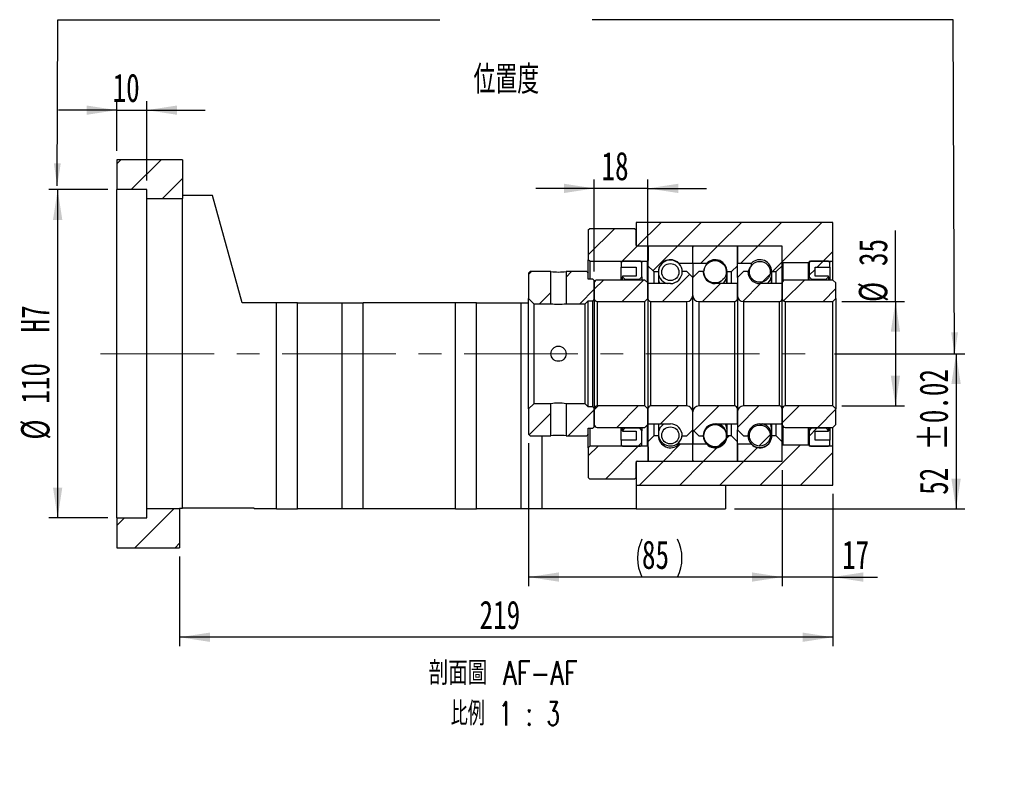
# Paper-space layout 'MBCK35-G' of a CAD drawing. Header units: millimetres. Extents: x 29 to 285, y 7 to 205.
# Tile 4 of 5: x 175 to 285, y 7 to 90. Entities that reach past the tile are written whole.
import ezdxf

# ---------------------------------------------------------------- set-up
doc = ezdxf.new("R2010")
doc.units = ezdxf.units.MM
doc.linetypes.add('CENTERX2', pattern=[20.32, 12.7, -2.54, 2.54, -2.54])
doc.layers.add('圖層0', color=7, linetype='Continuous')
doc.styles.add('SLDTEXTSTYLE0', font='TXT', dxfattribs={"width": 0.7})
doc.styles.add('SLDTEXTSTYLE3', font='TXT', dxfattribs={"width": 0.7, "bigfont": 'bigfont'})
doc.styles.add('SLDTEXTSTYLE4', font='TXT', dxfattribs={"width": 0.75, "bigfont": 'bigfont'})
doc.styles.add('SLDTEXTSTYLE5', font='TXT', dxfattribs={"width": 0.65625, "bigfont": 'bigfont'})
doc.dimstyles.new('SLDDIMSTYLE3', dxfattribs={"dimtxt": 3.389974, "dimasz": 2.5, "dimexe": 0, "dimexo": 0.0625, "dimgap": 0.847493, "dimtad": 1, "dimlfac": 3, "dimrnd": 1e-09, "dimzin": 12, "dimdsep": 46, "dimtxsty": 'SLDTEXTSTYLE0', "dimsah": 1, "dimcen": 0.09, "dimadec": 0, "dimazin": 3, "dimtfac": 1, "dimtofl": 0, "dimtmove": 0, "dimatfit": 3, "dimfxl": 0, "dimfrac": 2, "dimtolj": 1, "dimtzin": 12, "dimarcsym": 0})
doc.dimstyles.new('SLDDIMSTYLE5', dxfattribs={"dimtxt": 3.389974, "dimasz": 2.5, "dimexe": 0, "dimexo": 0.0625, "dimgap": 0.847493, "dimtad": 1, "dimlfac": 3, "dimrnd": 1e-09, "dimzin": 12, "dimdsep": 46, "dimtxsty": 'SLDTEXTSTYLE0', "dimsah": 1, "dimcen": 0.09, "dimadec": 0, "dimazin": 3, "dimtol": 1, "dimtp": 0.02, "dimtm": 0.02, "dimtfac": 1, "dimtofl": 0, "dimtmove": 0, "dimatfit": 3, "dimfxl": 0, "dimfrac": 2, "dimtolj": 1, "dimarcsym": 0})
doc.dimstyles.new('SLDDIMSTYLE6', dxfattribs={"dimtxt": 3.389974, "dimasz": 2.5, "dimexe": 0, "dimexo": 0.0625, "dimgap": 0.847493, "dimtad": 1, "dimlfac": 3, "dimrnd": 1e-09, "dimzin": 12, "dimdsep": 46, "dimtxsty": 'SLDTEXTSTYLE0', "dimsah": 1, "dimcen": 0.09, "dimadec": 0, "dimazin": 3, "dimtfac": 1, "dimtmove": 0, "dimatfit": 0, "dimfxl": 0, "dimfrac": 2, "dimtolj": 1, "dimtzin": 12, "dimarcsym": 0})

# ---------------------------------------------------------------- blocks, each defined once
blk = doc.blocks.new('_D_32')
at = {"layer": '圖層0', "color": 7}
for p, q in [((273.28, 58.65), (273.28, 66.59)), ((267.29, 58.65), (274.28, 58.65)), ((273.28, 58.65), (273.28, 46.98)), ((267.29, 46.98), (274.28, 46.98))]:
    blk.add_line(p, q, dxfattribs=at)
for points in [[(273.28, 58.65), (272.76, 55.26), (273.8, 55.26)], [(273.28, 46.98), (273.8, 50.37), (272.76, 50.37)]]:
    blk.add_solid(points, dxfattribs=at)
at = {"layer": '圖層0', "color": 7, "char_height": 3.175, "attachment_point": 1, "rotation": 90, "style": 'SLDTEXTSTYLE0'}
for s, insert in [('35', (269.19, 62.61)), ('%%c', (269.19, 58.59))]:
    blk.add_mtext(s, dxfattribs=dict(at, insert=insert))
blk = doc.blocks.new('_D_33')
at = {"layer": '圖層0', "color": 7}
for p, q in [((266.46, 52.82), (281.05, 52.82)), ((280.05, 52.82), (280.05, 35.48)), ((255.29, 35.48), (281.05, 35.48))]:
    blk.add_line(p, q, dxfattribs=at)
for points in [[(280.05, 52.82), (279.53, 49.43), (280.58, 49.43)], [(280.05, 35.48), (280.58, 38.87), (279.53, 38.87)]]:
    blk.add_solid(points, dxfattribs=at)
at = {"layer": '圖層0', "color": 7, "char_height": 3.175, "attachment_point": 1, "rotation": 90, "style": 'SLDTEXTSTYLE0'}
for s, insert in [('±0.02', (275.96, 42.03)), ('52', (275.96, 37.06))]:
    blk.add_mtext(s, dxfattribs=dict(at, insert=insert))
blk = doc.blocks.new('_D_34')
at = {"layer": '圖層0', "color": 7}
for p, q in [((260.63, 39.82), (260.63, 26.87)), ((266.29, 37.15), (266.29, 26.87)), ((260.63, 27.87), (254.11, 27.87)), ((266.29, 27.87), (260.63, 27.87)), ((266.29, 27.87), (271.29, 27.87))]:
    blk.add_line(p, q, dxfattribs=at)
for points in [[(260.63, 27.87), (257.24, 28.39), (257.24, 27.35)], [(266.29, 27.87), (269.68, 27.35), (269.68, 28.39)]]:
    blk.add_solid(points, dxfattribs=at)
at = {"layer": '圖層0', "color": 7, "insert": (267.32, 31.96), "char_height": 3.175, "attachment_point": 1, "style": 'SLDTEXTSTYLE0'}
blk.add_mtext('17', dxfattribs=at)
blk = doc.blocks.new('_D_35')
at = {"layer": '圖層0', "color": 7}
for p, q in [((232.29, 42.82), (232.29, 26.87)), ((260.63, 39.82), (260.63, 26.87)), ((260.63, 27.87), (232.29, 27.87))]:
    blk.add_line(p, q, dxfattribs=at)
for centre, start, end in [((249.19, 29.98), 153.4349, 206.5651), ((244.7, 29.98), 333.4349, 26.5651)]:
    blk.add_arc(centre, 4.73, start, end, dxfattribs=at)
for points in [[(232.29, 27.87), (235.68, 27.35), (235.68, 28.39)], [(260.63, 27.87), (257.24, 28.39), (257.24, 27.35)]]:
    blk.add_solid(points, dxfattribs=at)
at = {"layer": '圖層0', "color": 7, "insert": (244.96, 31.96), "char_height": 3.175, "attachment_point": 1, "style": 'SLDTEXTSTYLE0'}
blk.add_mtext('85', dxfattribs=at)
blk = doc.blocks.new('_D_36')
at = {"layer": '圖層0', "color": 7}
for p, q in [((266.29, 37.15), (266.29, 20.15)), ((193.29, 30.15), (193.29, 20.15)), ((266.29, 21.15), (193.29, 21.15))]:
    blk.add_line(p, q, dxfattribs=at)
for points in [[(193.29, 21.15), (196.68, 20.63), (196.68, 21.67)], [(266.29, 21.15), (262.9, 21.67), (262.9, 20.63)]]:
    blk.add_solid(points, dxfattribs=at)
at = {"layer": '圖層0', "color": 7, "insert": (226.81, 25.24), "char_height": 3.175, "attachment_point": 1, "style": 'SLDTEXTSTYLE0'}
blk.add_mtext('219', dxfattribs=at)
blk = doc.blocks.new('_D_37')
at = {"layer": '圖層0', "color": 7}
for p, q in [((186.29, 75.48), (186.29, 81.02)), ((189.63, 72.15), (189.63, 81.02)), ((186.29, 80.02), (179.77, 80.02)), ((186.29, 80.02), (189.63, 80.02)), ((189.63, 80.02), (196.15, 80.02))]:
    blk.add_line(p, q, dxfattribs=at)
for points in [[(186.29, 80.02), (182.9, 80.54), (182.9, 79.5)], [(189.63, 80.02), (193.02, 79.5), (193.02, 80.54)]]:
    blk.add_solid(points, dxfattribs=at)
at = {"layer": '圖層0', "color": 7, "insert": (185.81, 84.11), "char_height": 3.175, "attachment_point": 1, "style": 'SLDTEXTSTYLE0'}
blk.add_mtext('10', dxfattribs=at)
blk = doc.blocks.new('_D_38')
at = {"layer": '圖層0', "color": 7}
for p, q in [((185.29, 71.15), (178.67, 71.15)), ((179.67, 71.15), (179.67, 34.48)), ((185.29, 34.48), (178.67, 34.48))]:
    blk.add_line(p, q, dxfattribs=at)
for points in [[(179.67, 71.15), (179.15, 67.76), (180.19, 67.76)], [(179.67, 34.48), (180.19, 37.87), (179.15, 37.87)]]:
    blk.add_solid(points, dxfattribs=at)
at = {"layer": '圖層0', "color": 7, "char_height": 3.175, "attachment_point": 1, "rotation": 90, "style": 'SLDTEXTSTYLE0'}
for s, insert in [('H7', (175.58, 55.19)), ('110', (175.58, 47.24)), ('%%c', (175.58, 43.22))]:
    blk.add_mtext(s, dxfattribs=dict(at, insert=insert))
blk = doc.blocks.new('_D_39')
at = {"layer": '圖層0', "color": 7}
for p, q in [((239.63, 61.98), (239.63, 72.28)), ((245.63, 61.72), (245.63, 72.28)), ((239.63, 71.28), (233.11, 71.28)), ((245.63, 71.28), (239.63, 71.28)), ((245.63, 71.28), (252.15, 71.28))]:
    blk.add_line(p, q, dxfattribs=at)
for points in [[(239.63, 71.28), (236.24, 71.8), (236.24, 70.76)], [(245.63, 71.28), (249.02, 70.76), (249.02, 71.8)]]:
    blk.add_solid(points, dxfattribs=at)
at = {"layer": '圖層0', "color": 7, "insert": (240.44, 75.37), "char_height": 3.175, "attachment_point": 1, "style": 'SLDTEXTSTYLE0'}
blk.add_mtext('18', dxfattribs=at)
blk = doc.blocks.new('SW_NOTE_9')
at = {"layer": '圖層0', "color": 0, "char_height": 2.6458, "attachment_point": 2}
for s, insert, style in [('\\M+19655\\M+196CA\\M+19AA4 AF-AF', (10.34, 3.41), 'SLDTEXTSTYLE4'), ('\\M+194E4\\M+197E1 1 : 3', (10.57, -1.12), 'SLDTEXTSTYLE5')]:
    blk.add_mtext(s, dxfattribs=dict(at, insert=insert, style=style))

psp = doc.layouts.new('MBCK35-G')

# ---------------------------------------------------------------- hatches: boundary and pattern name
at = {"linetype": 'Continuous', "lineweight": 18}
h = psp.add_hatch(dxfattribs=at)
h.set_pattern_fill('ANSI31', style=0)
h.paths.add_polyline_path([(234.7775, 58.3987), (234.7775, 61.9821), (232.4608, 61.9821), (232.2942, 61.8154), (232.2942, 58.9654), (232.8608, 58.3987)], flags=0)
h = psp.add_hatch(dxfattribs=at)
h.set_pattern_fill('ANSI31', style=0)
h.paths.add_polyline_path([(239.4608, 61.1487), (238.9608, 61.1487), (238.9608, 61.8154), (238.7942, 61.9821), (236.4775, 61.9821), (236.4775, 58.3987), (238.6275, 58.3987), (238.9608, 58.7321), (239.4608, 58.7321), (239.6275, 58.8987), (239.6275, 60.982)], flags=0)
h = psp.add_hatch(dxfattribs=at)
h.set_pattern_fill('ANSI31', style=0)
h.paths.add_polyline_path([(232.2942, 43.8154), (232.4608, 43.6487), (234.7775, 43.6487), (234.7775, 47.2321), (232.8608, 47.2321), (232.2942, 46.6654)], flags=0)
h = psp.add_hatch(dxfattribs=at)
h.set_pattern_fill('ANSI31', style=0)
h.paths.add_polyline_path([(238.9608, 43.8154), (238.9608, 44.4821), (239.4608, 44.4821), (239.6275, 44.6487), (239.6275, 46.7321), (239.4608, 46.8987), (238.9608, 46.8987), (238.6275, 47.2321), (236.4775, 47.2321), (236.4775, 43.6487), (238.7942, 43.6487)], flags=0)
at = {"layer": '圖層0', "linetype": 'Continuous', "lineweight": 18}
h = psp.add_hatch(dxfattribs=at)
h.set_pattern_fill('ANSI31', color=256, style=0)
h.paths.add_polyline_path([(193.6275, 70.1487), (193.6275, 74.482), (186.2942, 74.482), (186.2942, 71.1487), (189.6275, 71.1487), (189.6275, 70.1487)], flags=0)
h = psp.add_hatch(dxfattribs=at)
h.set_pattern_fill('ANSI31', color=256, style=0)
h.paths.add_polyline_path([(266.2942, 63.1487), (266.2942, 67.4821), (244.2942, 67.4821), (244.2942, 64.8154), (260.6275, 64.8154), (260.6275, 63.0487), (260.6942, 62.9821), (263.5608, 62.9821), (263.6275, 63.0487), (263.6275, 63.1487)], flags=0)
h = psp.add_hatch(dxfattribs=at)
h.set_pattern_fill('ANSI31', color=256, style=0)
edge = h.paths.add_edge_path(flags=0)
edge.add_line((239.1275, 66.8154), (238.9608, 66.6487))
edge.add_line((238.9608, 66.6487), (238.9608, 63.3154))
edge.add_line((238.9608, 63.3154), (239.1275, 63.1487))
edge.add_line((239.1275, 63.1487), (245.5775, 63.1487))
edge.add_line((245.5775, 63.1487), (245.6775, 63.2487))
edge.add_line((245.6775, 63.2487), (245.6775, 64.7154))
edge.add_line((245.6775, 64.7154), (245.5775, 64.8154))
edge.add_line((245.5775, 64.8154), (244.4275, 64.8154))
edge.add_arc((244.4275, 64.9487), 0.1333, 180, 270, ccw=False)
edge.add_line((244.2942, 64.9487), (244.2942, 66.6487))
edge.add_line((244.2942, 66.6487), (244.1275, 66.8154))
edge.add_line((244.1275, 66.8154), (239.1275, 66.8154))
h = psp.add_hatch(dxfattribs=at)
h.set_pattern_fill('ANSI31', color=256, style=0)
edge = h.paths.add_edge_path(flags=0)
edge.add_line((250.5275, 64.8154), (245.7275, 64.8154))
edge.add_arc((245.7275, 64.7154), 0.1, 90, 180)
edge.add_line((245.6275, 64.7154), (245.6275, 62.6487))
edge.add_line((245.6275, 62.6487), (246.2942, 61.9821))
edge.add_line((246.2942, 61.9821), (246.7942, 61.9821))
edge.add_arc((248.1275, 61.9821), 1.3333, 45.438688, 180, ccw=False)
edge.add_line((249.0631, 62.9321), (250.6275, 62.9321))
edge.add_line((250.6275, 62.9321), (250.6275, 64.7154))
edge.add_arc((250.5275, 64.7154), 0.1, 0, 90)
h = psp.add_hatch(dxfattribs=at)
h.set_pattern_fill('ANSI31', color=256, style=0)
edge = h.paths.add_edge_path(flags=0)
edge.add_line((255.6275, 62.6487), (255.6275, 64.7154))
edge.add_arc((255.5275, 64.7154), 0.1, 0, 90)
edge.add_line((255.5275, 64.8154), (250.7275, 64.8154))
edge.add_arc((250.7275, 64.7154), 0.1, 90, 180)
edge.add_line((250.6275, 64.7154), (250.6275, 62.9321))
edge.add_line((250.6275, 62.9321), (252.1919, 62.9321))
edge.add_arc((253.1275, 61.9821), 1.3333, 0, 134.561312, ccw=False)
edge.add_line((254.4608, 61.9821), (254.9608, 61.9821))
edge.add_line((254.9608, 61.9821), (255.6275, 62.6487))
h = psp.add_hatch(dxfattribs=at)
h.set_pattern_fill('ANSI31', color=256, style=0)
edge = h.paths.add_edge_path(flags=0)
edge.add_line((260.6275, 62.6487), (260.6275, 64.7154))
edge.add_arc((260.5275, 64.7154), 0.1, 0, 90)
edge.add_line((260.5275, 64.8154), (255.7275, 64.8154))
edge.add_arc((255.7275, 64.7154), 0.1, 90, 180)
edge.add_line((255.6275, 64.7154), (255.6275, 62.9321))
edge.add_line((255.6275, 62.9321), (257.1919, 62.9321))
edge.add_arc((258.1275, 61.9821), 1.3333, 0, 134.561312, ccw=False)
edge.add_line((259.4608, 61.9821), (259.9608, 61.9821))
edge.add_line((259.9608, 61.9821), (260.6275, 62.6487))
h = psp.add_hatch(dxfattribs=at)
h.set_pattern_fill('ANSI31', color=256, style=0)
h.paths.add_polyline_path([(244.2942, 62.482), (244.2942, 61.4821), (242.7942, 61.4821), (242.7942, 61.4154), (243.0608, 61.1487), (244.6942, 61.1487), (244.9608, 61.4154), (244.9608, 62.9821), (244.7942, 63.1487), (242.7942, 63.1487), (242.6275, 62.9821), (242.6275, 62.482)], flags=0)
h = psp.add_hatch(dxfattribs=at)
h.set_pattern_fill('ANSI31', color=256, style=0)
edge = h.paths.add_edge_path(flags=0)
edge.add_arc((248.1275, 61.9345), 0.953, 0, 360)
h = psp.add_hatch(dxfattribs=at)
h.set_pattern_fill('ANSI31', color=256, style=0)
edge = h.paths.add_edge_path(flags=0)
edge.add_arc((253.1275, 61.9701), 1.2482, 0, 360)
h = psp.add_hatch(dxfattribs=at)
h.set_pattern_fill('ANSI31', color=256, style=0)
edge = h.paths.add_edge_path(flags=0)
edge.add_arc((258.1275, 61.9597), 1.1697, 0, 360)
h = psp.add_hatch(dxfattribs=at)
h.set_pattern_fill('ANSI31', color=256, style=0)
h.paths.add_polyline_path([(265.7942, 61.4154), (265.7942, 61.4821), (264.2942, 61.4821), (264.2942, 62.482), (265.9608, 62.482), (265.9608, 62.9821), (265.7942, 63.1487), (263.7942, 63.1487), (263.6275, 62.9821), (263.6275, 61.4154), (263.8942, 61.1487), (265.5275, 61.1487)], flags=0)
h = psp.add_hatch(dxfattribs=at)
h.set_pattern_fill('ANSI31', color=256, style=0)
edge = h.paths.add_edge_path(flags=0)
edge.add_line((250.6275, 59.3154), (250.6275, 61.3154))
edge.add_line((250.6275, 61.3154), (249.9608, 61.9821))
edge.add_line((249.9608, 61.9821), (249.4608, 61.9821))
edge.add_arc((248.1275, 61.9821), 1.3333, 270, 360, ccw=False)
edge.add_line((248.1275, 60.6487), (245.6275, 60.6487))
edge.add_line((245.6275, 60.6487), (245.6275, 58.9821))
edge.add_arc((245.9608, 58.9821), 0.3333, 180, 270)
edge.add_line((245.9608, 58.6487), (249.9608, 58.6487))
edge.add_arc((249.9608, 59.3154), 0.6667, 270, 360)
h = psp.add_hatch(dxfattribs=at)
h.set_pattern_fill('ANSI31', color=256, style=0)
edge = h.paths.add_edge_path(flags=0)
edge.add_line((251.7942, 61.9821), (251.2942, 61.9821))
edge.add_line((251.2942, 61.9821), (250.6275, 61.3154))
edge.add_line((250.6275, 61.3154), (250.6275, 59.3154))
edge.add_arc((251.2942, 59.3154), 0.6667, 180, 270)
edge.add_line((251.2942, 58.6487), (255.2942, 58.6487))
edge.add_arc((255.2942, 58.9821), 0.3333, 270, 360)
edge.add_line((255.6275, 58.9821), (255.6275, 60.6487))
edge.add_line((255.6275, 60.6487), (253.1275, 60.6487))
edge.add_arc((253.1275, 61.9821), 1.3333, 180, 270, ccw=False)
h = psp.add_hatch(dxfattribs=at)
h.set_pattern_fill('ANSI31', color=256, style=0)
edge = h.paths.add_edge_path(flags=0)
edge.add_line((256.7942, 61.9821), (256.2942, 61.9821))
edge.add_line((256.2942, 61.9821), (255.6275, 61.3154))
edge.add_line((255.6275, 61.3154), (255.6275, 59.3154))
edge.add_arc((256.2942, 59.3154), 0.6667, 180, 270)
edge.add_line((256.2942, 58.6487), (260.2942, 58.6487))
edge.add_arc((260.2942, 58.9821), 0.3333, 270, 360)
edge.add_line((260.6275, 58.9821), (260.6275, 60.6487))
edge.add_line((260.6275, 60.6487), (258.1275, 60.6487))
edge.add_arc((258.1275, 61.9821), 1.3333, 180, 270, ccw=False)
h = psp.add_hatch(dxfattribs=at)
h.set_pattern_fill('ANSI31', color=256, style=0)
edge = h.paths.add_edge_path(flags=0)
edge.add_line((245.2942, 58.6487), (245.6275, 58.9821))
edge.add_line((245.6275, 58.9821), (245.6275, 60.7154))
edge.add_line((245.6275, 60.7154), (245.2942, 61.0487))
edge.add_line((245.2942, 61.0487), (239.9608, 61.0487))
edge.add_arc((239.9608, 60.7154), 0.3333, 90, 180)
edge.add_line((239.6275, 60.7154), (239.6275, 58.9821))
edge.add_arc((239.9608, 58.9821), 0.3333, 180, 270)
edge.add_line((239.9608, 58.6487), (245.2942, 58.6487))
h = psp.add_hatch(dxfattribs=at)
h.set_pattern_fill('ANSI31', color=256, style=0)
edge = h.paths.add_edge_path(flags=0)
edge.add_line((266.2942, 58.6487), (266.6275, 58.9821))
edge.add_line((266.6275, 58.9821), (266.6275, 60.7154))
edge.add_line((266.6275, 60.7154), (266.2942, 61.0487))
edge.add_line((266.2942, 61.0487), (260.9608, 61.0487))
edge.add_arc((260.9608, 60.7154), 0.3333, 90, 180)
edge.add_line((260.6275, 60.7154), (260.6275, 58.9821))
edge.add_arc((260.9608, 58.9821), 0.3333, 180, 270)
edge.add_line((260.9608, 58.6487), (266.2942, 58.6487))
h = psp.add_hatch(dxfattribs=at)
h.set_pattern_fill('ANSI31', color=256, style=0)
edge = h.paths.add_edge_path(flags=0)
edge.add_line((245.6275, 46.6487), (245.2942, 46.9821))
edge.add_line((245.2942, 46.9821), (239.9608, 46.9821))
edge.add_arc((239.9608, 46.6487), 0.3333, 90, 180)
edge.add_line((239.6275, 46.6487), (239.6275, 44.9154))
edge.add_arc((239.9608, 44.9154), 0.3333, 180, 270)
edge.add_line((239.9608, 44.5821), (245.2942, 44.5821))
edge.add_line((245.2942, 44.5821), (245.6275, 44.9154))
edge.add_line((245.6275, 44.9154), (245.6275, 46.6487))
h = psp.add_hatch(dxfattribs=at)
h.set_pattern_fill('ANSI31', color=256, style=0)
edge = h.paths.add_edge_path(flags=0)
edge.add_line((249.4608, 43.6487), (249.9608, 43.6487))
edge.add_line((249.9608, 43.6487), (250.6275, 44.3154))
edge.add_line((250.6275, 44.3154), (250.6275, 46.3154))
edge.add_arc((249.9608, 46.3154), 0.6667, 0, 90)
edge.add_line((249.9608, 46.9821), (245.9608, 46.9821))
edge.add_arc((245.9608, 46.6487), 0.3333, 90, 180)
edge.add_line((245.6275, 46.6487), (245.6275, 44.9821))
edge.add_line((245.6275, 44.9821), (248.1275, 44.9821))
edge.add_arc((248.1275, 43.6487), 1.3333, 0, 90, ccw=False)
h = psp.add_hatch(dxfattribs=at)
h.set_pattern_fill('ANSI31', color=256, style=0)
edge = h.paths.add_edge_path(flags=0)
edge.add_line((250.6275, 46.3154), (250.6275, 44.3154))
edge.add_line((250.6275, 44.3154), (251.2942, 43.6487))
edge.add_line((251.2942, 43.6487), (251.7942, 43.6487))
edge.add_arc((253.1275, 43.6487), 1.3333, 90, 180, ccw=False)
edge.add_line((253.1275, 44.9821), (255.6275, 44.9821))
edge.add_line((255.6275, 44.9821), (255.6275, 46.6487))
edge.add_arc((255.2942, 46.6487), 0.3333, 0, 90)
edge.add_line((255.2942, 46.9821), (251.2942, 46.9821))
edge.add_arc((251.2942, 46.3154), 0.6667, 90, 180)
h = psp.add_hatch(dxfattribs=at)
h.set_pattern_fill('ANSI31', color=256, style=0)
edge = h.paths.add_edge_path(flags=0)
edge.add_line((255.6275, 46.3154), (255.6275, 44.3154))
edge.add_line((255.6275, 44.3154), (256.2942, 43.6487))
edge.add_line((256.2942, 43.6487), (256.7942, 43.6487))
edge.add_arc((258.1275, 43.6487), 1.3333, 90, 180, ccw=False)
edge.add_line((258.1275, 44.9821), (260.6275, 44.9821))
edge.add_line((260.6275, 44.9821), (260.6275, 46.6487))
edge.add_arc((260.2942, 46.6487), 0.3333, 0, 90)
edge.add_line((260.2942, 46.9821), (256.2942, 46.9821))
edge.add_arc((256.2942, 46.3154), 0.6667, 90, 180)
h = psp.add_hatch(dxfattribs=at)
h.set_pattern_fill('ANSI31', color=256, style=0)
edge = h.paths.add_edge_path(flags=0)
edge.add_line((266.6275, 46.6487), (266.2942, 46.9821))
edge.add_line((266.2942, 46.9821), (260.9608, 46.9821))
edge.add_arc((260.9608, 46.6487), 0.3333, 90, 180)
edge.add_line((260.6275, 46.6487), (260.6275, 44.9154))
edge.add_arc((260.9608, 44.9154), 0.3333, 180, 270)
edge.add_line((260.9608, 44.5821), (266.2942, 44.5821))
edge.add_line((266.2942, 44.5821), (266.6275, 44.9154))
edge.add_line((266.6275, 44.9154), (266.6275, 46.6487))
h = psp.add_hatch(dxfattribs=at)
h.set_pattern_fill('ANSI31', color=256, style=0)
h.paths.add_polyline_path([(242.7942, 44.2154), (242.7942, 44.1487), (244.2942, 44.1487), (244.2942, 43.1487), (242.6275, 43.1487), (242.6275, 42.6487), (242.7942, 42.4821), (244.7942, 42.4821), (244.9608, 42.6487), (244.9608, 44.2154), (244.6942, 44.4821), (243.0608, 44.4821)], flags=0)
h = psp.add_hatch(dxfattribs=at)
h.set_pattern_fill('ANSI31', color=256, style=0)
edge = h.paths.add_edge_path(flags=0)
edge.add_arc((248.1275, 43.6963), 0.953, 0, 360)
h = psp.add_hatch(dxfattribs=at)
h.set_pattern_fill('ANSI31', color=256, style=0)
edge = h.paths.add_edge_path(flags=0)
edge.add_arc((253.1275, 43.6607), 1.2482, 0, 360)
h = psp.add_hatch(dxfattribs=at)
h.set_pattern_fill('ANSI31', color=256, style=0)
edge = h.paths.add_edge_path(flags=0)
edge.add_arc((258.1275, 43.6711), 1.1697, 0, 360)
h = psp.add_hatch(dxfattribs=at)
h.set_pattern_fill('ANSI31', color=256, style=0)
h.paths.add_polyline_path([(264.2942, 43.1487), (264.2942, 44.1487), (265.7942, 44.1487), (265.7942, 44.2154), (265.5275, 44.4821), (263.8942, 44.4821), (263.6275, 44.2154), (263.6275, 42.6487), (263.7942, 42.4821), (265.7942, 42.4821), (265.9608, 42.6487), (265.9608, 43.1487)], flags=0)
h = psp.add_hatch(dxfattribs=at)
h.set_pattern_fill('ANSI31', color=256, style=0)
edge = h.paths.add_edge_path(flags=0)
edge.add_line((245.6275, 42.9821), (245.6275, 40.9154))
edge.add_arc((245.7275, 40.9154), 0.1, 180, 270)
edge.add_line((245.7275, 40.8154), (250.5275, 40.8154))
edge.add_arc((250.5275, 40.9154), 0.1, 270, 360)
edge.add_line((250.6275, 40.9154), (250.6275, 42.6987))
edge.add_line((250.6275, 42.6987), (249.0631, 42.6987))
edge.add_arc((248.1275, 43.6487), 1.3333, 180, 314.561312, ccw=False)
edge.add_line((246.7942, 43.6487), (246.2942, 43.6487))
edge.add_line((246.2942, 43.6487), (245.6275, 42.9821))
h = psp.add_hatch(dxfattribs=at)
h.set_pattern_fill('ANSI31', color=256, style=0)
edge = h.paths.add_edge_path(flags=0)
edge.add_line((250.7275, 40.8154), (255.5275, 40.8154))
edge.add_arc((255.5275, 40.9154), 0.1, 270, 360)
edge.add_line((255.6275, 40.9154), (255.6275, 42.9821))
edge.add_line((255.6275, 42.9821), (254.9608, 43.6487))
edge.add_line((254.9608, 43.6487), (254.4608, 43.6487))
edge.add_arc((253.1275, 43.6487), 1.3333, 225.438688, 360, ccw=False)
edge.add_line((252.1919, 42.6987), (250.6275, 42.6987))
edge.add_line((250.6275, 42.6987), (250.6275, 40.9154))
edge.add_arc((250.7275, 40.9154), 0.1, 180, 270)
h = psp.add_hatch(dxfattribs=at)
h.set_pattern_fill('ANSI31', color=256, style=0)
edge = h.paths.add_edge_path(flags=0)
edge.add_line((255.7275, 40.8154), (260.5275, 40.8154))
edge.add_arc((260.5275, 40.9154), 0.1, 270, 360)
edge.add_line((260.6275, 40.9154), (260.6275, 42.9821))
edge.add_line((260.6275, 42.9821), (259.9608, 43.6487))
edge.add_line((259.9608, 43.6487), (259.4608, 43.6487))
edge.add_arc((258.1275, 43.6487), 1.3333, 225.438688, 360, ccw=False)
edge.add_line((257.1919, 42.6987), (255.6275, 42.6987))
edge.add_line((255.6275, 42.6987), (255.6275, 40.9154))
edge.add_arc((255.7275, 40.9154), 0.1, 180, 270)
h = psp.add_hatch(dxfattribs=at)
h.set_pattern_fill('ANSI31', color=256, style=0)
edge = h.paths.add_edge_path(flags=0)
edge.add_line((238.9608, 38.9821), (239.1275, 38.8154))
edge.add_line((239.1275, 38.8154), (244.1275, 38.8154))
edge.add_line((244.1275, 38.8154), (244.2942, 38.9821))
edge.add_line((244.2942, 38.9821), (244.2942, 40.682))
edge.add_arc((244.4275, 40.682), 0.1333, 90, 180, ccw=False)
edge.add_line((244.4275, 40.8154), (245.5775, 40.8154))
edge.add_line((245.5775, 40.8154), (245.6775, 40.9154))
edge.add_line((245.6775, 40.9154), (245.6775, 42.3821))
edge.add_line((245.6775, 42.3821), (245.5775, 42.4821))
edge.add_line((245.5775, 42.4821), (239.1275, 42.4821))
edge.add_line((239.1275, 42.4821), (238.9608, 42.3154))
edge.add_line((238.9608, 42.3154), (238.9608, 38.9821))
h = psp.add_hatch(dxfattribs=at)
h.set_pattern_fill('ANSI31', color=256, style=0)
h.paths.add_polyline_path([(244.2942, 40.8154), (244.2942, 38.1487), (266.2942, 38.1487), (266.2942, 42.4821), (263.6275, 42.4821), (263.6275, 42.5821), (263.5608, 42.6487), (260.6942, 42.6487), (260.6275, 42.5821), (260.6275, 40.8154)], flags=0)
h = psp.add_hatch(dxfattribs=at)
h.set_pattern_fill('ANSI31', color=256, style=0)
h.paths.add_polyline_path([(193.2942, 31.1487), (193.2942, 35.482), (189.6275, 35.482), (189.6275, 34.4821), (186.2942, 34.4821), (186.2942, 31.1487)], flags=0)

# ---------------------------------------------------------------- linework, layer by layer
at = {"color": 7, "linetype": 'Continuous', "lineweight": 25}
for p, q in [((186.2942, 74.482), (186.2942, 71.1487)), ((193.6275, 74.482), (186.2942, 74.482)), ((193.6275, 74.482), (193.6275, 70.1487)), ((189.6275, 71.1487), (186.2942, 71.1487)), ((186.2942, 34.4821), (186.2942, 71.1487)), ((189.6275, 70.1487), (189.6275, 71.1487)), ((196.9608, 70.482), (193.6275, 70.482)), ((200.2942, 58.4821), (196.9608, 70.482)), ((189.6275, 70.1487), (193.6275, 70.1487)), ((189.6275, 35.482), (189.6275, 70.1487)), ((193.6275, 35.5821), (193.6275, 70.1487)), ((244.2942, 67.4821), (244.2942, 64.8154)), ((266.2942, 67.4821), (244.2942, 67.4821)), ((266.2942, 63.1487), (266.2942, 67.4821)), ((238.9608, 66.6487), (239.1275, 66.8154)), ((238.9608, 66.6487), (238.9608, 63.3154)), ((239.1275, 66.8154), (244.1275, 66.8154)), ((244.1275, 66.8154), (244.2942, 66.6487)), ((244.2942, 64.9487), (244.2942, 66.6487)), ((260.6275, 64.8154), (244.2942, 64.8154)), ((245.5775, 64.8154), (244.4275, 64.8154)), ((245.5775, 64.8154), (245.6775, 64.7154)), ((245.6275, 64.7154), (245.6275, 62.6487)), ((245.6775, 63.2487), (245.6775, 64.7154)), ((250.5275, 64.8154), (245.7275, 64.8154)), ((250.6275, 62.9321), (250.6275, 64.7154)), ((255.5275, 64.8154), (250.7275, 64.8154)), ((255.6275, 64.7154), (255.6275, 62.9321)), ((255.6275, 62.6487), (255.6275, 64.7154)), ((260.5275, 64.8154), (255.7275, 64.8154)), ((260.6275, 63.0487), (260.6275, 64.8154)), ((260.6275, 62.6487), (260.6275, 64.7154)), ((239.1275, 63.1487), (238.9608, 63.3154)), ((238.9608, 61.8154), (238.9608, 63.3154)), ((239.1275, 63.1487), (245.5775, 63.1487)), ((239.1275, 63.1487), (239.1275, 61.1487)), ((242.6275, 62.9821), (242.7942, 63.1487)), ((242.6275, 62.9821), (242.6275, 62.482)), ((244.7942, 63.1487), (242.7942, 63.1487)), ((244.7942, 63.1487), (244.9608, 62.9821)), ((244.9608, 61.4154), (244.9608, 62.9821)), ((245.6775, 63.2487), (245.5775, 63.1487)), ((245.5775, 60.7654), (245.5775, 63.1487)), ((249.0631, 62.9321), (249.0631, 62.8845)), ((249.0631, 62.9321), (250.6275, 62.9321)), ((250.6275, 62.9321), (250.6275, 61.3154)), ((250.6275, 62.9321), (252.1919, 62.9321)), ((252.1919, 62.7963), (252.1919, 62.9321)), ((255.6275, 62.9321), (257.1919, 62.9321)), ((257.1919, 62.6618), (257.1919, 62.9321)), ((260.6942, 62.9821), (260.6275, 63.0487)), ((263.5608, 62.9821), (260.6942, 62.9821)), ((260.6942, 62.9821), (260.6942, 60.9154)), ((263.6275, 63.0487), (263.5608, 62.9821)), ((263.5608, 61.0487), (263.5608, 62.9821)), ((263.6275, 62.9821), (263.7942, 63.1487)), ((263.6275, 63.1487), (266.2942, 63.1487)), ((263.6275, 63.1487), (263.6275, 63.0487)), ((263.6275, 63.0487), (263.6275, 62.9821)), ((263.6275, 62.9821), (263.6275, 61.4154)), ((265.7942, 63.1487), (263.7942, 63.1487)), ((265.7942, 63.1487), (265.9608, 62.9821)), ((265.9608, 62.482), (265.9608, 62.9821)), ((266.2942, 61.0487), (266.2942, 63.1487)), ((232.2942, 61.8154), (232.4608, 61.9821)), ((232.2942, 61.8154), (232.2942, 58.9654)), ((234.7775, 61.9821), (232.4608, 61.9821)), ((234.7775, 58.3987), (234.7775, 61.9821)), ((236.4775, 61.9821), (236.4775, 58.3987)), ((238.7942, 61.9821), (236.4775, 61.9821)), ((238.7942, 61.9821), (238.9608, 61.8154)), ((238.9608, 61.1487), (238.9608, 61.8154)), ((242.6275, 62.482), (244.2942, 62.482)), ((242.6275, 61.0487), (242.6275, 62.482)), ((244.2942, 62.482), (244.2942, 61.4821)), ((245.6275, 62.6487), (246.2942, 61.9821)), ((245.6275, 62.6487), (245.6275, 60.7154)), ((246.2942, 61.9821), (246.2942, 60.6487)), ((246.2942, 61.9821), (246.7942, 61.9821)), ((246.7942, 61.9821), (246.7942, 60.6487)), ((249.9608, 61.9821), (249.4608, 61.9821)), ((250.6275, 61.3154), (249.9608, 61.9821)), ((251.2942, 61.9821), (250.6275, 61.3154)), ((251.7942, 61.9821), (251.2942, 61.9821)), ((254.4608, 60.6487), (254.4608, 61.9821)), ((254.4608, 61.9821), (254.9608, 61.9821)), ((254.9608, 61.9821), (255.6275, 62.6487)), ((254.9608, 60.6487), (254.9608, 61.9821)), ((255.6275, 61.3154), (255.6275, 62.6487)), ((256.2942, 61.9821), (255.6275, 61.3154)), ((256.7942, 61.9821), (256.2942, 61.9821)), ((259.4608, 60.6487), (259.4608, 61.9821)), ((259.4608, 61.9821), (259.9608, 61.9821)), ((259.9608, 61.9821), (260.6275, 62.6487)), ((259.9608, 60.6487), (259.9608, 61.9821)), ((260.6275, 60.7154), (260.6275, 62.6487)), ((264.2942, 62.482), (265.9608, 62.482)), ((264.2942, 61.4821), (264.2942, 62.482)), ((265.9608, 62.482), (265.9608, 61.0487)), ((239.4608, 61.1487), (238.9608, 61.1487)), ((239.4608, 61.1487), (239.6275, 60.982)), ((239.6275, 58.8987), (239.6275, 60.982)), ((239.6275, 60.7154), (239.6275, 58.9821)), ((245.2942, 61.0487), (239.9608, 61.0487)), ((244.2942, 61.4821), (242.7942, 61.4821)), ((242.7942, 61.4821), (242.7942, 61.4154)), ((243.0608, 61.1487), (242.7942, 61.4154)), ((242.7942, 61.0487), (242.7942, 61.4154)), ((243.0608, 61.1487), (243.0608, 61.0487)), ((243.0608, 61.1487), (244.6942, 61.1487)), ((244.9608, 61.4154), (244.6942, 61.1487)), ((244.6942, 61.0487), (244.6942, 61.1487)), ((244.9608, 61.4154), (244.9608, 61.0487)), ((245.2942, 61.0487), (245.6275, 60.7154)), ((245.6275, 58.9821), (245.6275, 60.7154)), ((248.1275, 60.6487), (245.6275, 60.6487)), ((245.6275, 60.6487), (245.6275, 58.9821)), ((250.6275, 59.3154), (250.6275, 61.3154)), ((255.6275, 60.6487), (253.1275, 60.6487)), ((255.6275, 61.3154), (255.6275, 59.3154)), ((255.6275, 58.9821), (255.6275, 60.6487)), ((260.6275, 60.6487), (258.1275, 60.6487)), ((260.6275, 60.7154), (260.6275, 58.9821)), ((260.6275, 58.9821), (260.6275, 60.6487)), ((266.2942, 61.0487), (260.9608, 61.0487)), ((263.8942, 61.1487), (263.6275, 61.4154)), ((263.6275, 61.0487), (263.6275, 61.4154)), ((263.8942, 61.1487), (263.8942, 61.0487)), ((263.8942, 61.1487), (265.5275, 61.1487)), ((265.7942, 61.4821), (264.2942, 61.4821)), ((265.7942, 61.4154), (265.5275, 61.1487)), ((265.5275, 61.0487), (265.5275, 61.1487)), ((265.7942, 61.4154), (265.7942, 61.4821)), ((265.7942, 61.4154), (265.7942, 61.0487)), ((266.2942, 61.0487), (266.6275, 60.7154)), ((266.6275, 58.9821), (266.6275, 60.7154)), ((204.1275, 58.4821), (200.2942, 58.4821)), ((204.1275, 35.482), (204.1275, 58.4821)), ((206.4608, 58.4821), (204.1275, 58.4821)), ((206.4608, 35.482), (206.4608, 58.4821)), ((206.4608, 58.4821), (211.4608, 58.4821)), ((211.4608, 35.482), (211.4608, 58.4821)), ((211.4608, 58.4821), (213.7942, 58.4821)), ((213.7942, 35.482), (213.7942, 58.4821)), ((224.1275, 58.4821), (213.7942, 58.4821)), ((224.1275, 35.482), (224.1275, 58.4821)), ((226.4608, 58.4821), (224.1275, 58.4821)), ((226.4608, 35.482), (226.4608, 58.4821)), ((226.4608, 58.4821), (231.4608, 58.4821)), ((231.4608, 35.482), (231.4608, 58.4821)), ((231.4608, 58.4821), (232.2942, 58.4821)), ((232.8608, 58.3987), (232.2942, 58.9654)), ((232.2942, 46.6654), (232.2942, 58.9654)), ((232.8608, 58.3987), (232.8608, 47.2321)), ((232.8608, 58.3987), (234.7775, 58.3987)), ((236.4775, 58.3987), (238.6275, 58.3987)), ((238.9608, 58.7321), (238.6275, 58.3987)), ((238.6275, 47.2321), (238.6275, 58.3987)), ((238.9608, 58.7321), (239.4608, 58.7321)), ((238.9608, 46.8987), (238.9608, 58.7321)), ((239.6275, 58.8987), (239.4608, 58.7321)), ((239.4608, 46.8987), (239.4608, 58.7321)), ((239.6275, 58.8987), (239.6275, 46.7321)), ((239.9608, 58.6487), (239.9608, 46.9821)), ((239.9608, 58.6487), (245.2942, 58.6487)), ((245.6275, 58.9821), (245.2942, 58.6487)), ((245.2942, 46.9821), (245.2942, 58.6487)), ((245.6275, 58.9821), (245.6275, 46.6487)), ((245.9608, 46.9821), (245.9608, 58.6487)), ((245.9608, 58.6487), (249.9608, 58.6487)), ((249.9608, 46.9821), (249.9608, 58.6487)), ((250.6275, 46.3154), (250.6275, 59.3154)), ((251.2942, 58.6487), (251.2942, 46.9821)), ((251.2942, 58.6487), (255.2942, 58.6487)), ((255.2942, 58.6487), (255.2942, 46.9821)), ((255.6275, 58.9821), (255.6275, 46.6487)), ((256.2942, 58.6487), (256.2942, 46.9821)), ((256.2942, 58.6487), (260.2942, 58.6487)), ((260.2942, 58.6487), (260.2942, 46.9821)), ((260.6275, 46.6487), (260.6275, 58.9821)), ((260.9608, 58.6487), (260.9608, 46.9821)), ((260.9608, 58.6487), (266.2942, 58.6487)), ((266.6275, 58.9821), (266.2942, 58.6487)), ((266.2942, 46.9821), (266.2942, 58.6487)), ((266.6275, 58.9821), (266.6275, 46.6487)), ((232.2942, 46.6654), (232.8608, 47.2321)), ((232.2942, 46.6654), (232.2942, 43.8154)), ((234.7775, 47.2321), (232.8608, 47.2321)), ((234.7775, 43.6487), (234.7775, 47.2321)), ((238.6275, 47.2321), (236.4775, 47.2321)), ((236.4775, 47.2321), (236.4775, 43.6487)), ((238.6275, 47.2321), (238.9608, 46.8987)), ((239.4608, 46.8987), (238.9608, 46.8987)), ((239.4608, 46.8987), (239.6275, 46.7321)), ((239.6275, 44.6487), (239.6275, 46.7321)), ((239.6275, 46.6487), (239.6275, 44.9154)), ((245.2942, 46.9821), (239.9608, 46.9821)), ((245.2942, 46.9821), (245.6275, 46.6487)), ((245.6275, 44.9154), (245.6275, 46.6487)), ((245.6275, 46.6487), (245.6275, 44.9821)), ((249.9608, 46.9821), (245.9608, 46.9821)), ((250.6275, 44.3154), (250.6275, 46.3154)), ((255.2942, 46.9821), (251.2942, 46.9821)), ((255.6275, 44.9821), (255.6275, 46.6487)), ((255.6275, 46.3154), (255.6275, 44.3154)), ((260.2942, 46.9821), (256.2942, 46.9821)), ((260.6275, 46.6487), (260.6275, 44.9154)), ((260.6275, 44.9821), (260.6275, 46.6487)), ((266.2942, 46.9821), (260.9608, 46.9821)), ((266.2942, 46.9821), (266.6275, 46.6487)), ((266.6275, 44.9154), (266.6275, 46.6487)), ((238.9608, 44.4821), (239.4608, 44.4821)), ((238.9608, 43.8154), (238.9608, 44.4821)), ((239.1275, 44.4821), (239.1275, 42.4821)), ((239.6275, 44.6487), (239.4608, 44.4821)), ((239.9608, 44.582), (245.2942, 44.582)), ((242.6275, 43.1487), (242.6275, 44.582)), ((242.7942, 44.2154), (242.7942, 44.582)), ((242.7942, 44.2154), (243.0608, 44.4821)), ((242.7942, 44.2154), (242.7942, 44.1487)), ((242.7942, 44.1487), (244.2942, 44.1487)), ((243.0608, 44.582), (243.0608, 44.4821)), ((244.6942, 44.4821), (243.0608, 44.4821)), ((244.2942, 44.1487), (244.2942, 43.1487)), ((244.6942, 44.4821), (244.6942, 44.582)), ((244.6942, 44.4821), (244.9608, 44.2154)), ((244.9608, 44.582), (244.9608, 44.2154)), ((244.9608, 42.6487), (244.9608, 44.2154)), ((245.6275, 44.9154), (245.2942, 44.582)), ((245.5775, 42.4821), (245.5775, 44.8654)), ((245.6275, 44.9821), (248.1275, 44.9821)), ((245.6275, 44.9154), (245.6275, 42.9821)), ((246.2942, 44.9821), (246.2942, 43.6487)), ((246.7942, 44.9821), (246.7942, 43.6487)), ((249.9608, 43.6487), (250.6275, 44.3154)), ((250.6275, 44.3255), (250.6275, 42.6987)), ((250.6275, 42.6987), (250.6275, 44.3183)), ((250.6275, 44.3154), (251.2942, 43.6487)), ((253.1275, 44.9821), (255.6275, 44.9821)), ((254.4608, 43.6487), (254.4608, 44.9821)), ((254.9608, 43.6487), (254.9608, 44.9821)), ((255.6275, 44.3154), (256.2942, 43.6487)), ((255.6275, 42.9821), (255.6275, 44.3154)), ((258.1275, 44.9821), (260.6275, 44.9821)), ((259.4608, 43.6487), (259.4608, 44.9821)), ((259.9608, 43.6487), (259.9608, 44.9821)), ((260.6275, 42.9821), (260.6275, 44.9154)), ((260.6942, 44.7154), (260.6942, 42.6487)), ((260.9608, 44.582), (266.2942, 44.582)), ((263.5608, 42.6487), (263.5608, 44.582)), ((263.6275, 44.2154), (263.6275, 44.582)), ((263.6275, 44.2154), (263.8942, 44.4821)), ((263.6275, 44.2154), (263.6275, 42.6487)), ((263.8942, 44.582), (263.8942, 44.4821)), ((265.5275, 44.4821), (263.8942, 44.4821)), ((264.2942, 44.1487), (265.7942, 44.1487)), ((264.2942, 43.1487), (264.2942, 44.1487)), ((265.5275, 44.4821), (265.5275, 44.582)), ((265.5275, 44.4821), (265.7942, 44.2154)), ((265.7942, 44.582), (265.7942, 44.2154)), ((265.7942, 44.1487), (265.7942, 44.2154)), ((265.9608, 44.582), (265.9608, 43.1487)), ((266.6275, 44.9154), (266.2942, 44.582)), ((266.2942, 42.4821), (266.2942, 44.582)), ((232.4608, 43.6487), (232.2942, 43.8154)), ((232.4608, 43.6487), (234.7775, 43.6487)), ((233.7942, 35.482), (233.7942, 43.6487)), ((236.4775, 43.6487), (238.7942, 43.6487)), ((238.9608, 43.8154), (238.7942, 43.6487)), ((238.9608, 42.3154), (238.9608, 43.8154)), ((244.2942, 43.1487), (242.6275, 43.1487)), ((242.6275, 43.1487), (242.6275, 42.6487)), ((246.2942, 43.6487), (245.6275, 42.9821)), ((245.6275, 42.9821), (245.6275, 40.9154)), ((246.7942, 43.6487), (246.2942, 43.6487)), ((249.4608, 43.6487), (249.9608, 43.6487)), ((251.2942, 43.6487), (251.7942, 43.6487)), ((254.9608, 43.6487), (254.4608, 43.6487)), ((255.6275, 42.9821), (254.9608, 43.6487)), ((255.6275, 40.9154), (255.6275, 42.9821)), ((256.2942, 43.6487), (256.7942, 43.6487)), ((259.9608, 43.6487), (259.4608, 43.6487)), ((260.6275, 42.9821), (259.9608, 43.6487)), ((260.6275, 40.9154), (260.6275, 42.9821)), ((265.9608, 43.1487), (264.2942, 43.1487)), ((265.9608, 42.6487), (265.9608, 43.1487)), ((238.9608, 42.3154), (239.1275, 42.4821)), ((238.9608, 42.3154), (238.9608, 38.9821)), ((245.5775, 42.4821), (239.1275, 42.4821)), ((242.7942, 42.4821), (242.6275, 42.6487)), ((242.7942, 42.4821), (244.7942, 42.4821)), ((244.9608, 42.6487), (244.7942, 42.4821)), ((245.5775, 42.4821), (245.6775, 42.382)), ((245.6775, 40.9154), (245.6775, 42.382)), ((249.0631, 42.9044), (249.0631, 42.6987)), ((250.6275, 42.6987), (249.0631, 42.6987)), ((250.6275, 40.9154), (250.6275, 42.6987)), ((252.1919, 42.6987), (250.6275, 42.6987)), ((252.1919, 42.6987), (252.1919, 42.7107)), ((257.1919, 42.6987), (255.6275, 42.6987)), ((255.6275, 42.6987), (255.6275, 40.9154)), ((257.1919, 42.6987), (257.1919, 42.7211)), ((260.6275, 42.5821), (260.6942, 42.6487)), ((260.6275, 40.8154), (260.6275, 42.5821)), ((260.6942, 42.6487), (263.5608, 42.6487)), ((263.5608, 42.6487), (263.6275, 42.5821)), ((263.7942, 42.4821), (263.6275, 42.6487)), ((263.6275, 42.6487), (263.6275, 42.5821)), ((263.6275, 42.5821), (263.6275, 42.4821)), ((266.2942, 42.4821), (263.6275, 42.4821)), ((263.7942, 42.4821), (265.7942, 42.4821)), ((265.9608, 42.6487), (265.7942, 42.4821)), ((266.2942, 38.1487), (266.2942, 42.4821)), ((244.2942, 40.8154), (260.6275, 40.8154)), ((244.2942, 40.8154), (244.2942, 38.1487)), ((244.4275, 40.8154), (245.5775, 40.8154)), ((245.6775, 40.9154), (245.5775, 40.8154)), ((245.7275, 40.8154), (250.5275, 40.8154)), ((250.7275, 40.8154), (255.5275, 40.8154)), ((255.7275, 40.8154), (260.5275, 40.8154)), ((244.2942, 38.9821), (244.2942, 40.682)), ((239.1275, 38.8154), (238.9608, 38.9821)), ((244.1275, 38.8154), (239.1275, 38.8154)), ((244.2942, 38.9821), (244.1275, 38.8154)), ((244.2942, 38.1487), (266.2942, 38.1487)), ((244.2942, 38.1487), (244.2942, 35.482)), ((254.2942, 38.1487), (254.2942, 35.482)), ((189.6275, 34.4821), (189.6275, 35.482)), ((193.2942, 35.482), (189.6275, 35.482)), ((193.2942, 35.5821), (193.6275, 35.5821)), ((193.2942, 35.5821), (193.2942, 35.482)), ((193.2942, 35.482), (193.2942, 31.1487)), ((201.6275, 35.5821), (193.6275, 35.5821)), ((201.6275, 35.5821), (201.6275, 35.482)), ((204.1275, 35.482), (201.6275, 35.482)), ((204.1275, 35.482), (206.4608, 35.482)), ((211.4608, 35.482), (206.4608, 35.482)), ((213.7942, 35.482), (211.4608, 35.482)), ((224.1275, 35.482), (213.7942, 35.482)), ((224.1275, 35.482), (226.4608, 35.482)), ((231.4608, 35.482), (226.4608, 35.482)), ((233.7942, 35.482), (231.4608, 35.482)), ((244.2942, 35.482), (233.7942, 35.482)), ((244.2942, 35.482), (254.2942, 35.482)), ((186.2942, 34.4821), (186.2942, 31.1487)), ((186.2942, 34.4821), (189.6275, 34.4821)), ((186.2942, 31.1487), (193.2942, 31.1487))]:
    psp.add_line(p, q, dxfattribs=at)
at = {"color": 7, "linetype": 'Continuous', "lineweight": 25, "flags": 128}
psp.add_lwpolyline([(251.8972, 62.1809), (251.8144, 61.8984), (251.8035, 61.8245)], dxfattribs=at)
at = {"color": 7, "linetype": 'Continuous', "lineweight": 25}
for centre, radius in [((248.1275, 61.9345), 0.953), ((253.1275, 61.9701), 1.2482), ((258.1275, 61.9597), 1.1697), ((235.6275, 52.8154), 0.85), ((248.1275, 43.6963), 0.953), ((253.1275, 43.6607), 1.2482), ((258.1275, 43.6711), 1.1697)]:
    psp.add_circle(centre, radius, dxfattribs=at)
for centre, radius, start, end in [((244.4275, 64.9487), 0.1333, 180, 270), ((245.7275, 64.7154), 0.1, 90, 180), ((250.5275, 64.7154), 0.1, 0, 90), ((250.7275, 64.7154), 0.1, 90, 180), ((255.5275, 64.7154), 0.1, 0, 90), ((255.7275, 64.7154), 0.1, 90, 180), ((260.5275, 64.7154), 0.1, 0, 90), ((248.1275, 61.9821), 1.3333, 45.438688, 180), ((248.1275, 61.9345), 1.3333, 1.022287, 254.651989), ((253.1275, 61.9821), 1.3333, 0, 134.561312), ((258.1275, 61.9821), 1.3333, 0, 134.561312), ((235.6275, 71.1282), 9.1856, 264.69048, 275.30952), ((248.1275, 61.9821), 1.3333, 270, 360), ((253.1275, 61.9821), 1.3333, 180, 270), ((253.1275, 61.6669), 1.3333, 310.216502, 22.677083), ((258.1275, 61.9821), 1.3333, 180, 270), ((258.1275, 61.7099), 1.3333, 134.561312, 174.142047), ((258.1275, 61.7099), 1.3333, 307.262015, 45.108777), ((239.9608, 60.7154), 0.3333, 90, 180), ((248.1275, 61.2), 1.3333, 163.327075, 204.423631), ((253.1275, 60.4972), 1.3333, 6.523811, 26.015425), ((258.1275, 60.5894), 1.3333, 2.548666, 24.845415), ((260.9608, 60.7154), 0.3333, 90, 180), ((235.6275, 63.948), 5.614, 261.291564, 278.708436), ((239.9608, 58.9821), 0.3333, 180, 270), ((245.9608, 58.9821), 0.3333, 180, 270), ((249.9608, 59.3154), 0.6667, 270, 0), ((251.2942, 59.3154), 0.6667, 180, 270), ((255.2942, 58.9821), 0.3333, 270, 0), ((256.2942, 59.3154), 0.6667, 180, 270), ((260.2942, 58.9821), 0.3333, 270, 0), ((260.9608, 58.9821), 0.3333, 180, 270), ((235.6275, 41.6827), 5.6141, 81.291608, 98.708392), ((239.9608, 46.6487), 0.3333, 90, 180), ((245.9608, 46.6487), 0.3333, 90, 180), ((249.9608, 46.3154), 0.6667, 360, 90), ((251.2942, 46.3154), 0.6667, 90, 180), ((255.2942, 46.6487), 0.3333, 0, 90), ((256.2942, 46.3154), 0.6667, 90, 180), ((260.2942, 46.6487), 0.3333, 0, 90), ((260.9608, 46.6487), 0.3333, 90, 180), ((239.9608, 44.9154), 0.3333, 180, 270), ((248.1275, 44.8898), 1.3333, 176.031142, 202.845523), ((248.1275, 43.8544), 1.3333, 122.251905, 270), ((248.1275, 43.6487), 1.3333, 0, 90), ((253.1275, 43.6607), 1.3333, 180.257733, 82.308428), ((253.1275, 43.6487), 1.3333, 90, 180), ((253.1275, 44.2536), 1.3333, 347.15292, 33.113785), ((258.1275, 43.6711), 1.3333, 180.480537, 79.491017), ((258.1275, 43.6487), 1.3333, 90, 180), ((258.1275, 44.3164), 1.3333, 345.995987, 29.950169), ((260.9608, 44.9154), 0.3333, 180, 270), ((235.6275, 34.5027), 9.1855, 84.690398, 95.309602), ((248.1275, 43.6487), 1.3333, 180, 314.561312), ((248.1275, 43.8544), 1.3333, 270, 355.575517), ((253.1275, 43.6487), 1.3333, 225.438688, 360), ((258.1275, 43.6487), 1.3333, 225.438688, 360), ((244.4275, 40.682), 0.1333, 90, 180), ((245.7275, 40.9154), 0.1, 180, 270), ((250.5275, 40.9154), 0.1, 270, 360), ((250.7275, 40.9154), 0.1, 180, 270), ((255.5275, 40.9154), 0.1, 270, 0), ((255.7275, 40.9154), 0.1, 180, 270), ((260.5275, 40.9154), 0.1, 270, 0)]:
    psp.add_arc(centre, radius, start, end, dxfattribs=at)
at = {"layer": '圖層0', "color": 7}
for p, q in [((179.6217, 71.5702), (179.6956, 90.1227)), ((179.6956, 90.1227), (222.3872, 90.1227)), ((279.745, 90.1227), (239.4049, 90.1227)), ((279.8943, 52.7209), (279.745, 90.1227))]:
    psp.add_line(p, q, dxfattribs=at)
at = {"layer": '圖層0', "color": 7, "linetype": 'CENTERX2', "lineweight": 18}
psp.add_line((184.4449, 52.8154), (265.4577, 52.8154), dxfattribs=at)
at = {"layer": '圖層0', "color": 7}
for points in [[(179.6217, 71.5702), (180.0162, 74.0686), (179.247, 74.0717)], [(279.8943, 52.7209), (280.2689, 55.2224), (279.4997, 55.2193)]]:
    psp.add_solid(points, dxfattribs=at)

# ---------------------------------------------------------------- block references
at = {"layer": '圖層0'}
psp.add_blockref('SW_NOTE_9', (219.1079, 15.0655), dxfattribs=at)

# ---------------------------------------------------------------- texts
at = {"layer": '圖層0', "color": 7, "insert": (226.1365, 85.0224), "char_height": 3.175, "attachment_point": 1, "style": 'SLDTEXTSTYLE3'}
psp.add_mtext('\\M+188CA\\M+19275\\M+19378', dxfattribs=at)

# ---------------------------------------------------------------- dimensions: what is measured, and where the dimension line sits
at = {"layer": '圖層0', "color": 7}
for base, p1, p2, dimstyle, picture, middle in [((189.6275, 80.0212), (186.2942, 74.482), (189.6275, 71.1487), 'SLDDIMSTYLE6', '_D_37', (187.8008, 80.0212)), ((239.6275, 71.2808), (245.6275, 60.7154), (239.6275, 60.982), 'SLDDIMSTYLE6', '_D_39', (242.4259, 71.2808)), ((260.6275, 27.8674), (266.2942, 38.1487), (260.6275, 40.8154), 'SLDDIMSTYLE6', '_D_34', (269.3043, 27.8674)), ((193.2942, 21.1487), (266.2942, 38.1487), (193.2942, 31.1487), 'SLDDIMSTYLE3', '_D_36', (229.7942, 21.1487))]:
    dim = psp.add_linear_dim(base=base, p1=p1, p2=p2, dimstyle=dimstyle, dxfattribs=at)
    dim.commit()
    dim.dimension.update_dxf_attribs({"geometry": picture, "text_midpoint": middle, "dimtype": 160})
for base, p1, p2, text, picture, middle in [((179.6685, 34.4821), (186.2942, 71.1487), (186.2942, 34.4821), '%%c<>  H7', '_D_38', (179.6685, 51.7382)), ((273.2804, 46.9821), (266.2942, 58.6487), (266.2942, 46.9821), '%%c<>', '_D_32', (273.2804, 62.5883))]:
    dim = psp.add_linear_dim(base=base, p1=p1, p2=p2, angle=90, text=text, dimstyle='SLDDIMSTYLE3', dxfattribs=at)
    dim.commit()
    dim.dimension.update_dxf_attribs({"geometry": picture, "text_midpoint": middle, "dimtype": 160})
dim = psp.add_linear_dim(base=(280.0547, 35.482), p1=(265.4577, 52.8154), p2=(254.2942, 35.482), angle=90, dimstyle='SLDDIMSTYLE5', dxfattribs=at)
dim.commit()
dim.dimension.update_dxf_attribs({"geometry": '_D_33', "text_midpoint": (280.0547, 44.1487), "dimtype": 160})
dim = psp.add_linear_dim(base=(232.2942, 27.8674), p1=(260.6275, 40.8154), p2=(232.2942, 43.8154), text='(<>)', dimstyle='SLDDIMSTYLE3', dxfattribs=at)
dim.commit()
dim.dimension.update_dxf_attribs({"geometry": '_D_35', "text_midpoint": (246.9479, 27.8674), "dimtype": 160})

doc.saveas('drawing.dxf')
